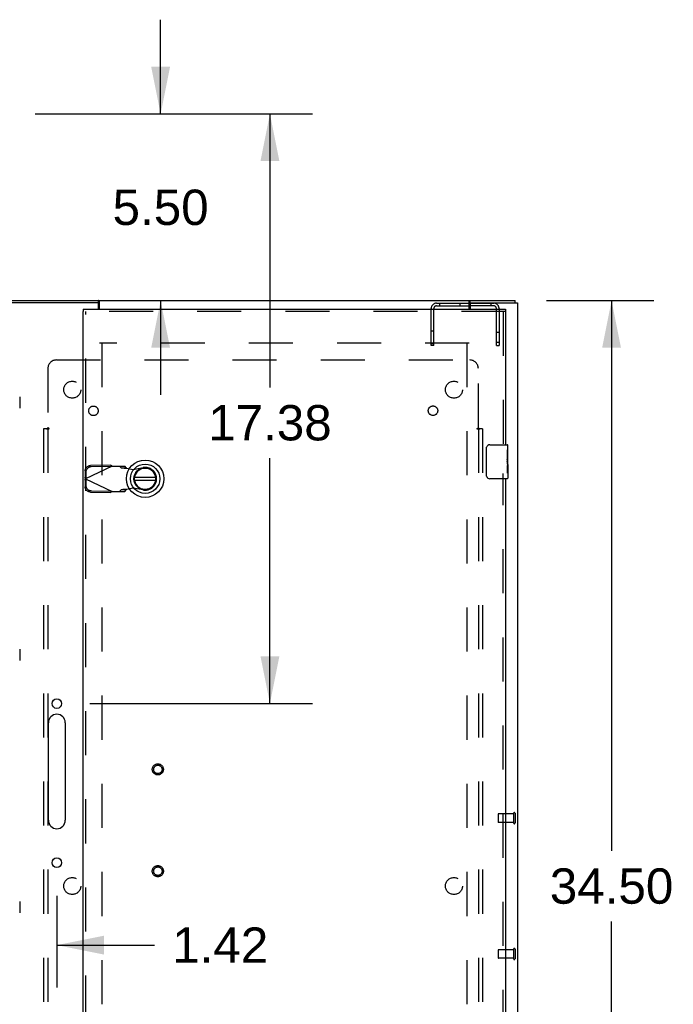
# Model space of a CAD drawing. Header units: inches. Extents: x 0 to 236, y 0 to 153.
# Tile 87 of 95: x 171 to 191, y 69 to 98. Entities that reach past the tile are written whole.
import ezdxf

# ---------------------------------------------------------------- set-up
doc = ezdxf.new("R2010")
doc.units = ezdxf.units.IN
doc.header["$LTSCALE"] = 12.986111
doc.header["$MEASUREMENT"] = 0
doc.linetypes.add('HIDDEN', pattern=[0.2, 0.1, -0.1])
doc.layers.get('0').update_dxf_attribs({"linetype": 'CONTINUOUS'})
for name, color, linetype in [('84H_OR_90H', 7, 'CONTINUOUS'), ('DEFAULT_2', 8, 'HIDDEN'), ('DIMENSIONS', 7, 'CONTINUOUS'), ('EXD_DOOR_ASSEMBLY', 7, 'CONTINUOUS'), ('SUBPANELS', 7, 'CONTINUOUS')]:
    doc.layers.add(name, color=color, linetype=linetype)
doc.styles.get("Standard").update_dxf_attribs({"font": 'arial.ttf'})
doc.dimstyles.new('DIMSTYLE_1', dxfattribs={"dimtxt": 1.041667, "dimasz": 1.388889, "dimexe": 0.09, "dimexo": 0.07, "dimgap": 0.0375, "dimtad": 0, "dimtih": 1, "dimtoh": 1, "dimzin": 4, "dimdsep": 46, "dimtxsty": 'Standard', "dimblk": '_FILLED', "dimblk1": '_FILLED', "dimblk2": '_FILLED', "dimcen": 0.09, "dimadec": 3, "dimazin": 1, "dimtfac": 1, "dimtdec": 3, "dimtofl": 0, "dimtmove": 0, "dimatfit": 3, "dimldrblk": '_FILLED', "dimfxl": 0, "dimtolj": 1, "dimtzin": 4, "dimarcsym": 0})

# ---------------------------------------------------------------- blocks, each defined once
blk = doc.blocks.new('_FILLED')
at = {"color": 0, "linetype": 'ByBlock'}
blk.add_solid([(0, 0), (-1, 0.2), (-1, -0.2)], dxfattribs=at)
blk = doc.blocks.new('*D3')
at = {"layer": 'DIMENSIONS', "color": 2, "linetype": 'Continuous'}
for p, q in [((171.898, 95.027), (180.064, 95.027)), ((178.814, 95.027), (178.814, 86.97)), ((178.814, 77.652), (178.814, 84.887)), ((173.506, 77.652), (180.064, 77.652))]:
    blk.add_line(p, q, dxfattribs=at)
at = {"layer": 'DIMENSIONS', "color": 2, "linetype": 'Continuous', "xscale": 1.3888888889, "yscale": 1.3888888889, "zscale": 1.3888888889}
for p, rotation in [((178.814, 95.027), 90), ((178.814, 77.652), 270)]:
    blk.add_blockref('_FILLED', p, dxfattribs=dict(at, rotation=rotation))
at = {"layer": 'DIMENSIONS', "color": 2, "linetype": 'Continuous', "insert": (178.814, 86.449), "char_height": 1.0417, "width": 3.64002, "attachment_point": 2, "line_spacing_factor": 0.9}
blk.add_mtext('17.38', dxfattribs=at)
blk = doc.blocks.new('*D5')
at = {"layer": '84H_OR_90H', "color": 2, "linetype": 'Continuous'}
for p, q in [((175.592, 95.027), (175.592, 97.804)), ((172.023, 95.027), (176.842, 95.027)), ((175.592, 89.527), (175.592, 86.749))]:
    blk.add_line(p, q, dxfattribs=at)
at = {"layer": '84H_OR_90H', "color": 2, "linetype": 'Continuous', "xscale": 1.3888888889, "yscale": 1.3888888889, "zscale": 1.3888888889}
for p, rotation in [((175.592, 95.027), 270), ((175.592, 89.527), 90)]:
    blk.add_blockref('_FILLED', p, dxfattribs=dict(at, rotation=rotation))
at = {"layer": '84H_OR_90H', "color": 2, "linetype": 'Continuous', "insert": (175.592, 92.797), "char_height": 1.0417, "width": 2.8307, "attachment_point": 2, "line_spacing_factor": 0.9}
blk.add_mtext('5.50', dxfattribs=at)
blk = doc.blocks.new('*D6')
at = {"layer": 'DIMENSIONS', "color": 2, "linetype": 'Continuous'}
for p, q in [((172.533, 71.991), (172.533, 69.285)), ((171.113, 70.535), (168.336, 70.535)), ((172.533, 70.535), (175.412, 70.535))]:
    blk.add_line(p, q, dxfattribs=at)
at = {"layer": 'DIMENSIONS', "color": 2, "linetype": 'Continuous', "xscale": 1.3888888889, "yscale": 1.3888888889, "zscale": 1.3888888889}
blk.add_blockref('_FILLED', (171.113, 70.535), dxfattribs=at)
at = {"layer": 'DIMENSIONS', "color": 2, "linetype": 'Continuous', "xscale": 1.3888888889, "yscale": 1.3888888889, "zscale": 1.3888888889, "rotation": 180}
blk.add_blockref('_FILLED', (172.533, 70.535), dxfattribs=at)
at = {"layer": 'DIMENSIONS', "color": 2, "linetype": 'Continuous', "insert": (175.933, 71.056), "char_height": 1.0417, "width": 2.8307, "attachment_point": 1, "line_spacing_factor": 0.9}
blk.add_mtext('1.42', dxfattribs=at)
blk = doc.blocks.new('*D8')
at = {"layer": 'DIMENSIONS', "color": 2, "linetype": 'Continuous'}
for p, q in [((186.966, 89.527), (190.133, 89.527)), ((188.883, 89.527), (188.883, 73.318)), ((188.883, 55.027), (188.883, 71.235)), ((186.966, 55.027), (190.133, 55.027))]:
    blk.add_line(p, q, dxfattribs=at)
at = {"layer": 'DIMENSIONS', "color": 2, "linetype": 'Continuous', "xscale": 1.3888888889, "yscale": 1.3888888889, "zscale": 1.3888888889}
for p, rotation in [((188.883, 89.527), 90), ((188.883, 55.027), 270)]:
    blk.add_blockref('_FILLED', p, dxfattribs=dict(at, rotation=rotation))
at = {"layer": 'DIMENSIONS', "color": 2, "linetype": 'Continuous', "insert": (188.883, 72.797), "char_height": 1.0417, "width": 3.64002, "attachment_point": 2, "line_spacing_factor": 0.9}
blk.add_mtext('34.50', dxfattribs=at)

msp = doc.modelspace()

# ---------------------------------------------------------------- linework, layer by layer
at = {"color": 3, "linetype": 'Continuous'}
for p, q in [((173.746, 89.464), (171.113, 89.464)), ((171.188, 89.527), (186.038, 89.527)), ((173.761, 89.277), (173.761, 89.449)), ((173.788, 89.277), (173.788, 89.508)), ((184.688, 89.277), (184.688, 89.508)), ((184.715, 89.449), (184.715, 89.277)), ((184.73, 89.464), (186.113, 89.464)), ((186.113, 89.464), (186.113, 55.09)), ((172.283, 74.214), (172.283, 77.089)), ((172.783, 77.089), (172.783, 74.214))]:
    msp.add_line(p, q, dxfattribs=at)
at = {"color": 7, "linetype": 'Continuous'}
for p, q in [((173.761, 89.452), (173.765, 89.452)), ((173.765, 89.452), (173.765, 89.527)), ((184.715, 89.374), (184.688, 89.374)), ((184.711, 89.452), (184.711, 89.527)), ((184.711, 89.452), (184.715, 89.452)), ((186.038, 89.464), (186.038, 89.527))]:
    msp.add_line(p, q, dxfattribs=at)
at = {"color": 3, "linetype": 'Continuous'}
for points in [[(173.788, 89.508), (173.787, 89.509), (173.785, 89.51), (173.784, 89.512), (173.782, 89.513), (173.781, 89.515), (173.779, 89.517), (173.778, 89.519), (173.776, 89.52), (173.775, 89.522), (173.773, 89.523), (173.772, 89.524), (173.77, 89.525), (173.769, 89.526), (173.768, 89.526), (173.766, 89.526), (173.765, 89.527)], [(184.688, 89.508), (184.69, 89.509), (184.691, 89.51), (184.693, 89.512), (184.695, 89.513), (184.696, 89.515), (184.698, 89.517), (184.699, 89.519), (184.701, 89.52), (184.702, 89.522), (184.703, 89.523), (184.705, 89.524), (184.706, 89.525), (184.708, 89.526), (184.709, 89.526), (184.71, 89.526), (184.711, 89.527)]]:
    msp.add_lwpolyline(points, dxfattribs=at)
at = {"color": 7, "linetype": 'Continuous'}
for points in [[(173.788, 89.445), (173.787, 89.444), (173.786, 89.444), (173.785, 89.444), (173.784, 89.444), (173.783, 89.445), (173.781, 89.445), (173.78, 89.445), (173.779, 89.446), (173.777, 89.447), (173.776, 89.447), (173.775, 89.448), (173.773, 89.449), (173.772, 89.45), (173.771, 89.45), (173.769, 89.451), (173.768, 89.451), (173.767, 89.451), (173.765, 89.452)], [(184.688, 89.445), (184.689, 89.444), (184.69, 89.444), (184.692, 89.444), (184.693, 89.444), (184.694, 89.445), (184.695, 89.445), (184.697, 89.445), (184.698, 89.446), (184.699, 89.447), (184.701, 89.447), (184.702, 89.448), (184.703, 89.449), (184.705, 89.45), (184.706, 89.45), (184.707, 89.451), (184.709, 89.451), (184.71, 89.451), (184.711, 89.452)]]:
    msp.add_lwpolyline(points, dxfattribs=at)
at = {"color": 3, "linetype": 'Continuous'}
for centre in [(172.533, 77.652), (172.533, 72.964)]:
    msp.add_circle(centre, 0.141, dxfattribs=at)
for centre, radius, start, end in [((173.746, 89.449), 0.015, 0, 90), ((184.73, 89.449), 0.015, 90, 180), ((172.533, 77.089), 0.25, 0, 180), ((172.533, 74.214), 0.25, 180, 360)]:
    msp.add_arc(centre, radius, start, end, dxfattribs=at)
at = {"layer": 'DEFAULT_2', "color": 8, "linetype": 'HIDDEN'}
for p, q in [((183.725, 89.452), (184.711, 89.452)), ((183.725, 89.374), (184.688, 89.374)), ((183.808, 89.452), (183.808, 89.374)), ((184.419, 89.374), (184.419, 89.452)), ((184.715, 89.452), (185.409, 89.452)), ((184.715, 89.449), (184.715, 89.452)), ((185.409, 89.374), (184.715, 89.374)), ((185.326, 89.452), (185.326, 89.374)), ((183.567, 88.202), (183.567, 89.294)), ((183.645, 88.202), (183.645, 89.294)), ((185.489, 88.202), (185.489, 89.294)), ((185.567, 89.294), (185.567, 88.202)), ((183.567, 88.639), (183.645, 88.639)), ((185.489, 88.6), (185.567, 88.6)), ((184.688, 88.277), (173.788, 88.277)), ((173.863, 88.275), (173.863, 56.279)), ((183.567, 88.264), (183.645, 88.264)), ((183.645, 88.202), (183.567, 88.202)), ((184.613, 88.275), (184.613, 56.279)), ((185.489, 88.304), (185.567, 88.304)), ((185.489, 88.202), (185.567, 88.202)), ((171.438, 86.693), (171.438, 86.36)), ((171.438, 79.255), (171.438, 78.923)), ((185.538, 74.391), (185.538, 74.163)), ((185.995, 74.401), (185.548, 74.401)), ((185.995, 74.419), (185.995, 74.135)), ((186.038, 74.419), (186.038, 74.135)), ((185.995, 74.153), (185.548, 74.153)), ((171.438, 71.818), (171.438, 71.485)), ((185.538, 70.391), (185.538, 70.163)), ((185.995, 70.401), (185.548, 70.401)), ((185.995, 70.419), (185.995, 70.135)), ((186.038, 70.419), (186.038, 70.135)), ((185.995, 70.153), (185.548, 70.153))]:
    msp.add_line(p, q, dxfattribs=at)
for centre, radius, start, end in [((183.725, 89.294), 0.158, 90, 180), ((183.725, 89.294), 0.08, 90, 180), ((185.409, 89.294), 0.158, 0, 90), ((185.409, 89.294), 0.08, 0, 90), ((185.548, 74.391), 0.01, 90, 180), ((186.017, 74.419), 0.0215, 0, 180), ((185.548, 74.163), 0.01, 180, 270), ((186.017, 74.135), 0.0215, 180, 360), ((185.548, 70.391), 0.01, 90, 180), ((186.017, 70.419), 0.0215, 0, 180), ((185.548, 70.163), 0.01, 180, 270), ((186.017, 70.135), 0.0215, 180, 360)]:
    msp.add_arc(centre, radius, start, end, dxfattribs=at)
at = {"layer": 'EXD_DOOR_ASSEMBLY', "color": 3, "linetype": 'Continuous'}
for p, q in [((173.311, 89.277), (185.761, 89.277)), ((173.311, 55.352), (173.311, 89.202)), ((185.761, 89.202), (185.761, 85.279)), ((185.761, 84.279), (185.761, 60.279))]:
    msp.add_line(p, q, dxfattribs=at)
at = {"layer": 'EXD_DOOR_ASSEMBLY', "color": 7, "linetype": 'Continuous'}
for p, q in [((173.311, 89.277), (173.311, 89.202)), ((185.761, 89.277), (185.761, 89.202)), ((185.196, 84.379), (185.196, 85.179)), ((185.296, 85.279), (185.806, 85.279)), ((185.821, 85.125), (185.811, 85.125)), ((185.811, 85.125), (185.811, 84.894)), ((185.821, 84.696), (185.821, 85.264)), ((185.821, 84.957), (185.811, 84.957)), ((185.821, 84.894), (185.811, 84.894)), ((185.811, 84.847), (185.811, 84.795)), ((185.821, 84.858), (185.812, 84.858)), ((185.818, 84.727), (185.821, 84.727)), ((185.821, 84.664), (185.811, 84.664)), ((185.811, 84.664), (185.811, 84.507)), ((185.812, 84.496), (185.821, 84.496)), ((185.821, 84.694), (185.821, 84.441)), ((185.821, 84.438), (185.821, 84.294)), ((175.448, 84.316), (174.823, 84.316)), ((174.823, 84.237), (175.448, 84.237)), ((185.806, 84.279), (185.296, 84.279))]:
    msp.add_line(p, q, dxfattribs=at)
at = {"layer": 'EXD_DOOR_ASSEMBLY', "color": 8, "linetype": 'HIDDEN'}
for p, q in [((185.761, 89.202), (173.311, 89.202)), ((173.386, 55.352), (173.386, 89.202)), ((185.686, 89.202), (185.686, 85.124)), ((173.368, 84.514), (173.365, 84.321)), ((174.165, 84.651), (173.378, 84.277)), ((173.388, 84.472), (173.384, 84.28)), ((174.117, 84.679), (173.527, 84.669)), ((174.137, 84.637), (173.547, 84.627)), ((174.117, 84.679), (174.137, 84.637)), ((174.165, 84.651), (174.539, 84.651)), ((174.384, 84.651), (174.426, 84.604)), ((174.426, 84.604), (174.581, 84.604)), ((174.581, 84.604), (174.539, 84.651)), ((174.585, 84.59), (174.781, 84.552)), ((174.781, 84.552), (175.076, 84.606)), ((185.686, 60.124), (185.686, 84.434)), ((173.384, 84.28), (173.365, 84.321)), ((173.365, 84.232), (173.384, 84.274)), ((173.365, 84.232), (173.367, 84.239)), ((173.365, 84.232), (173.368, 84.039)), ((173.367, 84.239), (173.373, 84.261)), ((173.378, 84.277), (173.371, 84.299)), ((173.373, 84.261), (173.378, 84.277)), ((173.378, 84.277), (174.165, 83.903)), ((173.384, 84.274), (173.388, 84.081)), ((173.527, 83.884), (174.117, 83.874)), ((173.547, 83.926), (174.137, 83.916)), ((174.137, 83.916), (174.117, 83.874)), ((174.165, 83.903), (174.539, 83.903)), ((174.426, 83.949), (174.384, 83.903)), ((174.581, 83.949), (174.426, 83.949)), ((174.539, 83.903), (174.581, 83.949)), ((174.781, 84.001), (174.585, 83.963)), ((175.076, 83.947), (174.781, 84.001))]:
    msp.add_line(p, q, dxfattribs=at)
at = {"layer": 'EXD_DOOR_ASSEMBLY', "color": 7, "linetype": 'Continuous'}
for points in [[(185.196, 85.179), (185.196, 85.185), (185.197, 85.192), (185.198, 85.198), (185.199, 85.204), (185.201, 85.209), (185.203, 85.215)], [(185.811, 84.847), (185.811, 84.854), (185.812, 84.86), (185.812, 84.866), (185.813, 84.872), (185.813, 84.878), (185.814, 84.883)], [(185.818, 84.726), (185.815, 84.753), (185.814, 84.762), (185.813, 84.77), (185.812, 84.779), (185.811, 84.787), (185.811, 84.795)], [(185.821, 84.694), (185.821, 84.701), (185.82, 84.709), (185.819, 84.717), (185.818, 84.726)], [(185.813, 84.489), (185.812, 84.498), (185.811, 84.507)], [(185.821, 84.438), (185.821, 84.441), (185.82, 84.446), (185.819, 84.451), (185.818, 84.457), (185.817, 84.464), (185.815, 84.472), (185.814, 84.48), (185.813, 84.489)], [(185.203, 84.343), (185.201, 84.349), (185.199, 84.354), (185.198, 84.36), (185.197, 84.366), (185.196, 84.373), (185.196, 84.379)]]:
    msp.add_lwpolyline(points, dxfattribs=at)
at = {"layer": 'EXD_DOOR_ASSEMBLY', "color": 8, "linetype": 'HIDDEN'}
for points in [[(173.368, 84.514), (173.369, 84.529), (173.371, 84.544), (173.375, 84.558), (173.381, 84.572), (173.388, 84.586), (173.396, 84.599), (173.405, 84.611), (173.416, 84.622), (173.427, 84.632), (173.44, 84.642), (173.453, 84.649), (173.467, 84.656), (173.481, 84.661), (173.496, 84.665), (173.511, 84.668), (173.527, 84.669)], [(173.547, 84.627), (173.531, 84.626), (173.516, 84.624), (173.501, 84.62), (173.487, 84.614), (173.473, 84.608), (173.459, 84.6), (173.447, 84.591), (173.435, 84.581), (173.425, 84.569), (173.416, 84.557), (173.407, 84.544), (173.401, 84.531), (173.395, 84.517), (173.391, 84.502), (173.389, 84.488), (173.388, 84.472)], [(174.117, 84.679), (174.125, 84.674), (174.133, 84.67), (174.141, 84.665)], [(174.141, 84.665), (174.157, 84.655), (174.165, 84.651)], [(174.426, 84.604), (174.429, 84.603), (174.434, 84.602), (174.441, 84.601), (174.449, 84.6), (174.458, 84.599), (174.469, 84.598), (174.481, 84.597), (174.494, 84.596), (174.507, 84.595), (174.522, 84.594), (174.537, 84.593), (174.553, 84.592), (174.585, 84.59)], [(174.585, 84.59), (174.584, 84.592), (174.583, 84.595), (174.582, 84.597), (174.581, 84.6), (174.581, 84.602), (174.581, 84.604)], [(173.371, 84.299), (173.367, 84.314), (173.365, 84.321)], [(173.527, 83.884), (173.511, 83.885), (173.496, 83.888), (173.481, 83.892), (173.467, 83.897), (173.453, 83.904), (173.44, 83.912), (173.427, 83.921), (173.416, 83.931), (173.405, 83.942), (173.396, 83.954), (173.388, 83.967), (173.381, 83.981), (173.375, 83.995), (173.371, 84.009), (173.369, 84.024), (173.368, 84.039)], [(173.388, 84.081), (173.389, 84.066), (173.391, 84.051), (173.395, 84.036), (173.401, 84.022), (173.407, 84.009), (173.416, 83.996), (173.425, 83.984), (173.435, 83.972), (173.447, 83.962), (173.459, 83.953), (173.473, 83.945), (173.487, 83.939), (173.501, 83.933), (173.516, 83.929), (173.531, 83.927), (173.547, 83.926)], [(174.165, 83.903), (174.149, 83.893), (174.141, 83.888), (174.133, 83.884), (174.125, 83.879), (174.117, 83.874)], [(174.537, 83.96), (174.522, 83.959), (174.507, 83.958), (174.494, 83.957), (174.481, 83.956), (174.469, 83.955), (174.458, 83.954), (174.449, 83.953), (174.441, 83.952), (174.434, 83.951), (174.429, 83.95), (174.426, 83.949)], [(174.585, 83.963), (174.569, 83.962), (174.537, 83.96)], [(174.581, 83.949), (174.581, 83.951), (174.581, 83.953), (174.582, 83.956), (174.583, 83.958), (174.584, 83.961), (174.585, 83.963)]]:
    msp.add_lwpolyline(points, dxfattribs=at)
at = {"layer": 'EXD_DOOR_ASSEMBLY', "color": 7, "linetype": 'Continuous'}
for radius in [0.551, 0.433, 0.329, 0.317]:
    msp.add_circle((175.136, 84.277), radius, dxfattribs=at)
at = {"layer": 'EXD_DOOR_ASSEMBLY', "color": 8, "linetype": 'HIDDEN'}
for centre, radius in [((175.511, 75.714), 0.164), ((175.511, 75.714), 0.124), ((175.511, 72.714), 0.164), ((175.511, 72.714), 0.124)]:
    msp.add_circle(centre, radius, dxfattribs=at)
at = {"layer": 'EXD_DOOR_ASSEMBLY', "color": 7, "linetype": 'Continuous'}
for centre, radius, start, end in [((185.296, 85.179), 0.1, 90, 158.7946), ((185.806, 85.264), 0.015, 0, 90), ((175.136, 84.277), 0.315, 190.0787, 169.9213), ((185.296, 84.379), 0.1, 201.1999, 270), ((185.806, 84.294), 0.015, 270, 360)]:
    msp.add_arc(centre, radius, start, end, dxfattribs=at)
at = {"layer": 'EXD_DOOR_ASSEMBLY', "color": 8, "linetype": 'HIDDEN'}
msp.add_arc((175.136, 84.277), 0.335, 259.673, 100.327, dxfattribs=at)
at = {"layer": 'EXD_DOOR_ASSEMBLY', "color": 7, "linetype": 'Continuous'}
msp.add_ellipse((185.621, 84.861), major_axis=(0.2, 0), ratio=0.432808, start_param=0, end_param=0.261817, dxfattribs=at)
at = {"layer": 'SUBPANELS', "color": 8, "linetype": 'HIDDEN'}
for p, q in [((172.519, 87.777), (184.707, 87.777)), ((172.269, 87.527), (172.269, 85.781)), ((184.957, 85.781), (184.957, 87.527)), ((172.231, 85.746), (172.145, 85.746)), ((172.145, 85.746), (172.145, 58.808)), ((172.231, 85.746), (172.31, 85.746)), ((172.27, 85.746), (172.27, 58.808)), ((184.917, 85.746), (184.996, 85.746)), ((184.957, 85.746), (184.957, 58.808)), ((185.082, 85.746), (184.996, 85.746)), ((185.082, 85.746), (185.082, 58.808))]:
    msp.add_line(p, q, dxfattribs=at)
for points in [[(172.231, 85.746), (172.236, 85.749), (172.24, 85.753), (172.244, 85.756), (172.247, 85.759), (172.25, 85.762), (172.257, 85.769)], [(172.257, 85.769), (172.261, 85.772), (172.265, 85.776), (172.269, 85.781)], [(172.31, 85.746), (172.308, 85.75), (172.305, 85.754), (172.302, 85.758), (172.298, 85.761), (172.294, 85.764), (172.289, 85.767), (172.284, 85.77), (172.279, 85.773), (172.274, 85.777), (172.269, 85.781)], [(184.917, 85.746), (184.919, 85.75), (184.922, 85.754), (184.925, 85.758), (184.929, 85.761), (184.933, 85.764), (184.937, 85.767), (184.942, 85.77), (184.947, 85.773), (184.952, 85.777), (184.957, 85.781)], [(184.976, 85.762), (184.97, 85.769), (184.966, 85.772), (184.962, 85.776), (184.957, 85.781)], [(184.996, 85.746), (184.991, 85.749), (184.986, 85.753), (184.983, 85.756), (184.979, 85.759), (184.976, 85.762)]]:
    msp.add_lwpolyline(points, dxfattribs=at)
for centre, radius in [((172.988, 86.902), 0.25), ((184.238, 86.902), 0.25), ((173.611, 86.279), 0.14), ((183.62, 86.283), 0.14), ((172.988, 72.277), 0.25), ((184.238, 72.277), 0.25)]:
    msp.add_circle(centre, radius, dxfattribs=at)
for centre, start, end in [((172.519, 87.527), 90, 180), ((184.707, 87.527), 0, 90)]:
    msp.add_arc(centre, 0.25, start, end, dxfattribs=at)

# ---------------------------------------------------------------- dimensions: what is measured, and where the dimension line sits
at = {"layer": '84H_OR_90H', "color": 2, "linetype": 'Continuous'}
dim = msp.add_linear_dim(base=(175.592, 95.027), p1=(173.788, 89.527), p2=(171.953, 95.027), angle=90, dimstyle='DIMSTYLE_1', dxfattribs=at)
dim.commit()
dim.dimension.update_dxf_attribs({"geometry": '*D5', "text_midpoint": (175.589, 92.271), "dimtype": 160})
at = {"layer": 'DIMENSIONS', "color": 2, "linetype": 'Continuous'}
for base, p1, p2, picture, middle in [((178.814271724, 77.65150091), (171.828041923, 95.02650091), (173.435541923, 77.65150091), '*D3', (178.856594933, 85.922674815)), ((188.883, 55.027), (186.896, 89.527), (186.896, 55.027), '*D8', (188.881, 72.271))]:
    dim = msp.add_linear_dim(base=base, p1=p1, p2=p2, angle=270, dimstyle='DIMSTYLE_1', dxfattribs=at)
    dim.commit()
    dim.dimension.update_dxf_attribs({"geometry": picture, "text_midpoint": middle, "dimtype": 160})
dim = msp.add_linear_dim(base=(172.533, 70.535), p1=(171.113, 89.384), p2=(172.533, 72.061), dimstyle='DIMSTYLE_1', dxfattribs=at)
dim.commit()
dim.dimension.update_dxf_attribs({"geometry": '*D6', "text_midpoint": (177.388, 70.537), "dimtype": 160})

doc.saveas('drawing.dxf')
